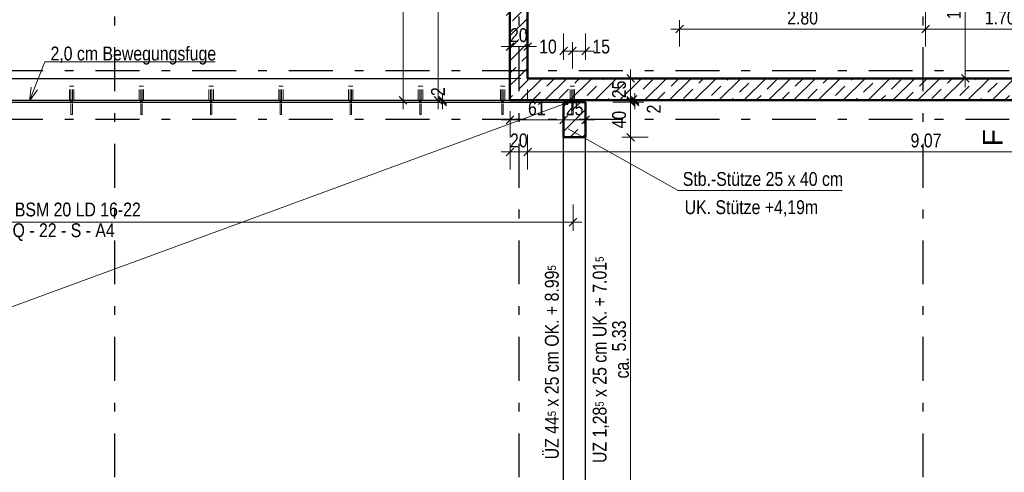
# Model space of a CAD drawing. Header units: millimetres. Extents: x 0 to 78.9, y -26.7 to 42.
# Tile 43 of 68: x 31.9 to 43.1, y 16 to 21.2. Entities that reach past the tile are written whole.
import ezdxf

# ---------------------------------------------------------------- set-up
doc = ezdxf.new("R2010")
doc.units = ezdxf.units.MM
doc.linetypes.add('DASHDOTX2', pattern=[2, 1, -0.5, 0, -0.5])
doc.linetypes.add('HIDDEN', pattern=[0.375, 0.25, -0.125])
for name, color, linetype, lineweight in [('Achsen', 7, 'Continuous', 20), ('Schraffuren', 7, 'Continuous', 20), ('Texte', 7, 'Continuous', 20)]:
    doc.layers.add(name, color=color, linetype=linetype, lineweight=lineweight)
doc.styles.add('Arial', font='arial.ttf')
doc.styles.add('Arial Narrow', font='ARIALN.TTF')
doc.dimstyles.new('Arch_Strakon_dimstyle', dxfattribs={"dimtxt": 11.25, "dimasz": 1, "dimexe": 1.25, "dimexo": 0.0625, "dimgap": 1, "dimtad": 0, "dimdec": 5, "dimzin": 12, "dimdsep": 46, "dimtxsty": 'Arial Narrow', "dimblk": 'Arrowhead_Tick', "dimsah": 1, "dimcen": 0, "dimse1": 1, "dimse2": 1, "dimclrd": 6, "dimclrt": 3, "dimazin": 0, "dimtfac": 1, "dimtdec": 4, "dimtmove": 0, "dimatfit": 3, "dimldrblk": 'NONE', "dimfxl": 1, "dimtvp": 1, "dimtolj": 1, "dimtzin": 0, "dimlwd": 13, "dimarcsym": 2})
pattern_1 = [(45, (0, 0), (-0.14142136, 0.14142136), [0.15, -0.1]), (45, (-0.07071, 0.07071), (-0.14142136, 0.14142136), [])]

# ---------------------------------------------------------------- blocks, each defined once
blk = doc.blocks.new('Arrowhead_Tick')
at = {"color": 0, "linetype": 'Continuous', "lineweight": -2}
for p, q in [((0, 20), (0, -10)), ((-1, 0), (0, 0)), ((10, 0), (0, 0))]:
    blk.add_line(p, q, dxfattribs=at)
at = {"color": 2, "linetype": 'Continuous', "lineweight": 35}
blk.add_line((4.4, 4.4), (-4.4, -4.4), dxfattribs=at)
blk = doc.blocks.new('*D36')
at = {"layer": 'Achsen', "color": 6, "linetype": 'Continuous', "lineweight": 13}
blk.add_line((39.458, 21.05), (42.238, 21.05), dxfattribs=at)
at = {"layer": 'Defpoints', "color": 0}
for p in [(39.448, 24.288), (42.248, 24.288), (42.248, 21.05)]:
    blk.add_point(p, dxfattribs=at)
at = {"layer": 'Achsen', "color": 6, "lineweight": 13, "xscale": 0.01, "yscale": 0.01, "zscale": 0.01}
for p, rotation in [((42.248, 21.05), 359.9999999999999), ((39.448, 21.05), 179.9999999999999)]:
    blk.add_blockref('Arrowhead_Tick', p, dxfattribs=dict(at, rotation=rotation))
at = {"layer": 'Achsen', "color": 2, "lineweight": -2, "insert": (40.848, 21.18), "char_height": 0.1575, "attachment_point": 5, "style": 'Arial Narrow'}
blk.add_mtext('\\A1;2.80', dxfattribs=at)
blk = doc.blocks.new('_None')
blk = doc.blocks.new('*D37')
at = {"layer": 'Achsen', "color": 6, "linetype": 'Continuous', "lineweight": 13}
blk.add_line((42.258, 21.05), (43.938, 21.05), dxfattribs=at)
at = {"layer": 'Defpoints', "color": 0}
for p in [(42.248, 24.288), (43.948, 21.05), (43.948, 20.488)]:
    blk.add_point(p, dxfattribs=at)
at = {"layer": 'Achsen', "color": 6, "lineweight": 13, "xscale": 0.01, "yscale": 0.01, "zscale": 0.01}
blk.add_blockref('Arrowhead_Tick', (43.948, 21.05), dxfattribs=at)
at = {"layer": 'Achsen', "color": 6, "lineweight": 13, "xscale": 0.01, "yscale": 0.01, "zscale": 0.01, "rotation": 180}
blk.add_blockref('Arrowhead_Tick', (42.248, 21.05), dxfattribs=at)
at = {"layer": 'Achsen', "color": 2, "lineweight": -2, "insert": (43.098, 21.18), "char_height": 0.1575, "attachment_point": 5, "style": 'Arial Narrow'}
blk.add_mtext('\\A1;1.70', dxfattribs=at)
blk = doc.blocks.new('*D42')
at = {"layer": 'Achsen', "color": 6, "linetype": 'Continuous', "lineweight": 13}
blk.add_line((42.7, 20.498), (42.7, 22.178), dxfattribs=at)
at = {"layer": 'Defpoints', "color": 0}
for p in [(39.448, 22.188), (42.7, 22.188), (43.948, 20.488)]:
    blk.add_point(p, dxfattribs=at)
at = {"layer": 'Achsen', "color": 6, "lineweight": 13, "xscale": 0.01, "yscale": 0.01, "zscale": 0.01}
for p, rotation in [((42.7, 22.188), 90), ((42.7, 20.488), 270)]:
    blk.add_blockref('Arrowhead_Tick', p, dxfattribs=dict(at, rotation=rotation))
at = {"layer": 'Achsen', "color": 2, "lineweight": -2, "insert": (42.57, 21.338), "char_height": 0.1575, "attachment_point": 5, "rotation": 90, "style": 'Arial Narrow'}
blk.add_mtext('\\A1;1.70', dxfattribs=at)
blk = doc.blocks.new('*D230')
at = {"layer": 'Achsen', "color": 6, "linetype": 'Continuous', "lineweight": 13}
blk.add_line((38.89, 19.828), (38.89, 20.208), dxfattribs=at)
at = {"layer": 'Defpoints', "color": 0}
for p in [(38.378, 20.218), (38.89, 20.218), (38.378, 19.818)]:
    blk.add_point(p, dxfattribs=at)
at = {"layer": 'Achsen', "color": 6, "lineweight": 13, "xscale": 0.01, "yscale": 0.01, "zscale": 0.01}
for p, rotation in [((38.89, 20.218), 90), ((38.89, 19.818), 270)]:
    blk.add_blockref('Arrowhead_Tick', p, dxfattribs=dict(at, rotation=rotation))
at = {"layer": 'Achsen', "color": 2, "lineweight": 35, "insert": (38.76, 20.018), "char_height": 0.1575, "attachment_point": 5, "rotation": 90, "style": 'Arial Narrow'}
blk.add_mtext('\\A1;40', dxfattribs=at)
blk = doc.blocks.new('*D231')
at = {"layer": 'Achsen', "color": 6, "linetype": 'Continuous', "lineweight": 13}
for p, q in [((38.94, 20.248), (38.94, 20.258)), ((38.94, 20.218), (38.94, 20.238)), ((38.94, 20.208), (38.94, 20.198))]:
    blk.add_line(p, q, dxfattribs=at)
at = {"layer": 'Defpoints', "color": 0}
for p in [(37.518, 20.238), (38.378, 20.218), (38.94, 20.238)]:
    blk.add_point(p, dxfattribs=at)
at = {"layer": 'Achsen', "color": 6, "lineweight": 13, "xscale": 0.01, "yscale": 0.01, "zscale": 0.01}
for p, rotation in [((38.94, 20.218), 90), ((38.94, 20.238), 270)]:
    blk.add_blockref('Arrowhead_Tick', p, dxfattribs=dict(at, rotation=rotation))
at = {"layer": 'Achsen', "color": 2, "lineweight": 35, "insert": (39.154, 20.139), "char_height": 0.1575, "attachment_point": 5, "rotation": 90, "style": 'Arial Narrow'}
blk.add_mtext('\\A1;2', dxfattribs=at)
blk = doc.blocks.new('*D232')
at = {"layer": 'Achsen', "color": 6, "linetype": 'Continuous', "lineweight": 13}
blk.add_line((38.89, 20.248), (38.89, 20.478), dxfattribs=at)
at = {"layer": 'Defpoints', "color": 0}
for p in [(37.718, 20.488), (38.89, 20.488), (37.518, 20.238)]:
    blk.add_point(p, dxfattribs=at)
at = {"layer": 'Achsen', "color": 6, "lineweight": 13, "xscale": 0.01, "yscale": 0.01, "zscale": 0.01}
for p, rotation in [((38.89, 20.488), 90), ((38.89, 20.238), 270)]:
    blk.add_blockref('Arrowhead_Tick', p, dxfattribs=dict(at, rotation=rotation))
at = {"layer": 'Achsen', "color": 2, "lineweight": 35, "insert": (38.76, 20.363), "char_height": 0.1575, "attachment_point": 5, "rotation": 90, "style": 'Arial Narrow'}
blk.add_mtext('\\A1;25', dxfattribs=at)
blk = doc.blocks.new('*D239')
at = {"layer": 'Achsen', "color": 6, "linetype": 'Continuous', "lineweight": 13}
blk.add_line((23.844, 18.85), (38.226, 18.85), dxfattribs=at)
at = {"layer": 'Defpoints', "color": 0}
for p in [(23.834, 20.078), (38.236, 20.078), (38.236, 18.85)]:
    blk.add_point(p, dxfattribs=at)
at = {"layer": 'Achsen', "color": 6, "lineweight": 13, "xscale": 0.01, "yscale": 0.01, "zscale": 0.01, "rotation": 180}
blk.add_blockref('Arrowhead_Tick', (23.834, 18.85), dxfattribs=at)
at = {"layer": 'Achsen', "color": 6, "lineweight": 13, "xscale": 0.01, "yscale": 0.01, "zscale": 0.01}
blk.add_blockref('Arrowhead_Tick', (38.236, 18.85), dxfattribs=at)
blk = doc.blocks.new('*D240')
at = {"layer": 'Achsen', "color": 6, "linetype": 'Continuous', "lineweight": 13}
for p, q in [((36.75, 20.248), (36.75, 20.258)), ((36.75, 20.218), (36.75, 20.238)), ((36.75, 20.208), (36.75, 20.198))]:
    blk.add_line(p, q, dxfattribs=at)
at = {"layer": 'Defpoints', "color": 0}
for p in [(36.75, 20.238), (37.518, 20.238), (38.128, 20.218)]:
    blk.add_point(p, dxfattribs=at)
at = {"layer": 'Achsen', "color": 6, "lineweight": 13, "xscale": 0.01, "yscale": 0.01, "zscale": 0.01}
for p, rotation in [((36.75, 20.218), 90), ((36.75, 20.238), 270)]:
    blk.add_blockref('Arrowhead_Tick', p, dxfattribs=dict(at, rotation=rotation))
at = {"layer": 'Achsen', "color": 2, "lineweight": 35, "insert": (36.698, 20.337), "char_height": 0.1575, "attachment_point": 5, "rotation": 90, "style": 'Arial Narrow'}
blk.add_mtext('\\A1;2', dxfattribs=at)
blk = doc.blocks.new('*D241')
at = {"layer": 'Achsen', "color": 6, "linetype": 'Continuous', "lineweight": 13}
blk.add_line((36.7, 20.248), (36.7, 24.276), dxfattribs=at)
at = {"layer": 'Defpoints', "color": 0}
for p in [(36.7, 24.286), (37.518, 24.286), (37.518, 20.238)]:
    blk.add_point(p, dxfattribs=at)
at = {"layer": 'Achsen', "color": 6, "lineweight": 13, "xscale": 0.01, "yscale": 0.01, "zscale": 0.01}
for p, rotation in [((36.7, 24.286), 90), ((36.7, 20.238), 270)]:
    blk.add_blockref('Arrowhead_Tick', p, dxfattribs=dict(at, rotation=rotation))
at = {"layer": 'Achsen', "color": 2, "lineweight": 35, "insert": (36.57, 22.262), "char_height": 0.1575, "attachment_point": 5, "rotation": 90, "style": 'Arial Narrow'}
blk.add_mtext('\\A1;4.05', dxfattribs=at)
blk = doc.blocks.new('*D271')
at = {"layer": 'Achsen', "color": 6, "linetype": 'Continuous', "lineweight": 13}
blk.add_line((37.528, 20.016), (38.118, 20.016), dxfattribs=at)
at = {"layer": 'Defpoints', "color": 0}
for p in [(37.518, 20.238), (38.128, 20.218), (38.128, 20.016)]:
    blk.add_point(p, dxfattribs=at)
at = {"layer": 'Achsen', "color": 6, "lineweight": 13, "xscale": 0.01, "yscale": 0.01, "zscale": 0.01}
blk.add_blockref('Arrowhead_Tick', (38.128, 20.016), dxfattribs=at)
at = {"layer": 'Achsen', "color": 6, "lineweight": 13, "xscale": 0.01, "yscale": 0.01, "zscale": 0.01, "rotation": 180}
blk.add_blockref('Arrowhead_Tick', (37.518, 20.016), dxfattribs=at)
at = {"layer": 'Achsen', "color": 2, "lineweight": 35, "insert": (37.823, 20.146), "char_height": 0.1575, "attachment_point": 5, "style": 'Arial Narrow'}
blk.add_mtext('\\A1;61', dxfattribs=at)
blk = doc.blocks.new('*D272')
at = {"layer": 'Achsen', "color": 6, "linetype": 'Continuous', "lineweight": 13}
blk.add_line((37.528, 19.65), (37.708, 19.65), dxfattribs=at)
at = {"layer": 'Defpoints', "color": 0}
for p in [(37.718, 20.488), (37.518, 20.238), (37.718, 19.65)]:
    blk.add_point(p, dxfattribs=at)
at = {"layer": 'Achsen', "color": 6, "lineweight": 13, "xscale": 0.01, "yscale": 0.01, "zscale": 0.01}
blk.add_blockref('Arrowhead_Tick', (37.718, 19.65), dxfattribs=at)
at = {"layer": 'Achsen', "color": 6, "lineweight": 13, "xscale": 0.01, "yscale": 0.01, "zscale": 0.01, "rotation": 180}
blk.add_blockref('Arrowhead_Tick', (37.518, 19.65), dxfattribs=at)
at = {"layer": 'Achsen', "color": 2, "lineweight": 35, "insert": (37.618, 19.78), "char_height": 0.1575, "attachment_point": 5, "style": 'Arial Narrow'}
blk.add_mtext('\\A1;20', dxfattribs=at)
blk = doc.blocks.new('*D273')
at = {"layer": 'Achsen', "color": 6, "linetype": 'Continuous', "lineweight": 13}
blk.add_line((37.728, 19.65), (46.778, 19.65), dxfattribs=at)
at = {"layer": 'Defpoints', "color": 0}
for p in [(37.718, 20.488), (46.788, 20.438), (46.788, 19.65)]:
    blk.add_point(p, dxfattribs=at)
at = {"layer": 'Achsen', "color": 6, "lineweight": 13, "xscale": 0.01, "yscale": 0.01, "zscale": 0.01}
blk.add_blockref('Arrowhead_Tick', (46.788, 19.65), dxfattribs=at)
at = {"layer": 'Achsen', "color": 6, "lineweight": 13, "xscale": 0.01, "yscale": 0.01, "zscale": 0.01, "rotation": 180}
blk.add_blockref('Arrowhead_Tick', (37.718, 19.65), dxfattribs=at)
at = {"layer": 'Achsen', "color": 2, "lineweight": 35, "insert": (42.253, 19.78), "char_height": 0.1575, "attachment_point": 5, "style": 'Arial Narrow'}
blk.add_mtext('\\A1;9.07', dxfattribs=at)
blk = doc.blocks.new('*D281')
at = {"layer": 'Achsen', "color": 6, "linetype": 'Continuous', "lineweight": 13}
blk.add_line((36.3, 20.248), (36.3, 26.178), dxfattribs=at)
at = {"layer": 'Defpoints', "color": 0}
for p in [(36.3, 26.188), (37.518, 26.188), (37.518, 20.238)]:
    blk.add_point(p, dxfattribs=at)
at = {"layer": 'Achsen', "color": 6, "lineweight": 13, "xscale": 0.01, "yscale": 0.01, "zscale": 0.01}
for p, rotation in [((36.3, 26.188), 90), ((36.3, 20.238), 270)]:
    blk.add_blockref('Arrowhead_Tick', p, dxfattribs=dict(at, rotation=rotation))
at = {"layer": 'Achsen', "color": 2, "lineweight": 35, "insert": (36.17, 23.213), "char_height": 0.1575, "attachment_point": 5, "rotation": 90, "style": 'Arial Narrow'}
blk.add_mtext('\\A1;5.95', dxfattribs=at)
blk = doc.blocks.new('*D340')
at = {"layer": 'Achsen', "color": 6, "linetype": 'Continuous', "lineweight": 13}
blk.add_line((38.89, 14.898), (38.89, 20.208), dxfattribs=at)
at = {"layer": 'Defpoints', "color": 0}
for p in [(38.378, 20.218), (38.89, 20.218), (38.378, 14.888)]:
    blk.add_point(p, dxfattribs=at)
at = {"layer": 'Achsen', "color": 6, "lineweight": 13, "xscale": 0.01, "yscale": 0.01, "zscale": 0.01}
for p, rotation in [((38.89, 20.218), 90), ((38.89, 14.888), 270)]:
    blk.add_blockref('Arrowhead_Tick', p, dxfattribs=dict(at, rotation=rotation))
at = {"layer": 'Achsen', "color": 2, "lineweight": 35, "insert": (38.76, 17.553), "char_height": 0.1575, "attachment_point": 5, "rotation": 90, "style": 'Arial Narrow'}
blk.add_mtext('\\A1;5.33', dxfattribs=at)
blk = doc.blocks.new('*D369')
at = {"color": 6, "linetype": 'Continuous', "lineweight": 13}
blk.add_line((23.953, 21.25), (37.508, 21.25), dxfattribs=at)
at = {"layer": 'Defpoints', "color": 0}
for p in [(37.518, 21.25), (23.943, 20.698), (37.518, 20.238)]:
    blk.add_point(p, dxfattribs=at)
at = {"color": 6, "lineweight": 13, "xscale": 0.01, "yscale": 0.01, "zscale": 0.01}
blk.add_blockref('Arrowhead_Tick', (37.518, 21.25), dxfattribs=at)
at = {"color": 6, "lineweight": 13, "xscale": 0.01, "yscale": 0.01, "zscale": 0.01, "rotation": 180}
blk.add_blockref('Arrowhead_Tick', (23.943, 21.25), dxfattribs=at)
at = {"color": 2, "lineweight": 35, "insert": (30.73, 21.38), "char_height": 0.1575, "attachment_point": 5, "style": 'Arial Narrow'}
blk.add_mtext('\\A1;13.57{\\A1;\\H.6x;\\S5;}', dxfattribs=at)
blk = doc.blocks.new('*D397')
at = {"layer": 'Achsen', "color": 6, "linetype": 'Continuous', "lineweight": 13}
blk.add_line((37.528, 20.85), (37.708, 20.85), dxfattribs=at)
at = {"layer": 'Defpoints', "color": 0}
for p in [(37.718, 20.85), (37.718, 20.488), (37.518, 20.238)]:
    blk.add_point(p, dxfattribs=at)
at = {"layer": 'Achsen', "color": 6, "lineweight": 13, "xscale": 0.01, "yscale": 0.01, "zscale": 0.01}
blk.add_blockref('Arrowhead_Tick', (37.718, 20.85), dxfattribs=at)
at = {"layer": 'Achsen', "color": 6, "lineweight": 13, "xscale": 0.01, "yscale": 0.01, "zscale": 0.01, "rotation": 180}
blk.add_blockref('Arrowhead_Tick', (37.518, 20.85), dxfattribs=at)
at = {"layer": 'Achsen', "color": 2, "lineweight": 35, "insert": (37.618, 20.98), "char_height": 0.1575, "attachment_point": 5, "style": 'Arial Narrow'}
blk.add_mtext('\\A1;20', dxfattribs=at)
blk = doc.blocks.new('*D399')
at = {"layer": 'Achsen', "color": 6, "linetype": 'Continuous', "lineweight": 13}
blk.add_line((38.138, 20.016), (38.368, 20.016), dxfattribs=at)
at = {"layer": 'Defpoints', "color": 0}
for p in [(38.378, 20.016), (38.128, 19.811), (38.378, 19.818)]:
    blk.add_point(p, dxfattribs=at)
at = {"layer": 'Achsen', "color": 6, "lineweight": 13, "xscale": 0.01, "yscale": 0.01, "zscale": 0.01}
blk.add_blockref('Arrowhead_Tick', (38.378, 20.016), dxfattribs=at)
at = {"layer": 'Achsen', "color": 6, "lineweight": 13, "xscale": 0.01, "yscale": 0.01, "zscale": 0.01, "rotation": 180}
blk.add_blockref('Arrowhead_Tick', (38.128, 20.016), dxfattribs=at)
at = {"layer": 'Achsen', "color": 2, "lineweight": 35, "insert": (38.253, 20.146), "char_height": 0.1575, "attachment_point": 5, "style": 'Arial Narrow'}
blk.add_mtext('\\A1;25', dxfattribs=at)
blk = doc.blocks.new('*D404')
at = {"layer": 'Achsen', "color": 6, "linetype": 'Continuous', "lineweight": 13}
for p, q in [((38.118, 20.8), (38.108, 20.8)), ((38.128, 20.8), (38.228, 20.8)), ((38.238, 20.8), (38.248, 20.8))]:
    blk.add_line(p, q, dxfattribs=at)
at = {"layer": 'Defpoints', "color": 0}
for p in [(38.228, 20.8), (38.228, 20.398), (38.128, 20.218)]:
    blk.add_point(p, dxfattribs=at)
at = {"layer": 'Achsen', "color": 6, "lineweight": 13, "xscale": 0.01, "yscale": 0.01, "zscale": 0.01}
blk.add_blockref('Arrowhead_Tick', (38.128, 20.8), dxfattribs=at)
at = {"layer": 'Achsen', "color": 6, "lineweight": 13, "xscale": 0.01, "yscale": 0.01, "zscale": 0.01, "rotation": 180}
blk.add_blockref('Arrowhead_Tick', (38.228, 20.8), dxfattribs=at)
at = {"layer": 'Achsen', "color": 2, "lineweight": 35, "insert": (37.95, 20.85), "char_height": 0.1575, "attachment_point": 5, "style": 'Arial Narrow'}
blk.add_mtext('\\A1;10', dxfattribs=at)
blk = doc.blocks.new('*D405')
at = {"layer": 'Achsen', "color": 6, "linetype": 'Continuous', "lineweight": 13}
blk.add_line((38.238, 20.8), (38.368, 20.8), dxfattribs=at)
at = {"layer": 'Defpoints', "color": 0}
for p in [(38.378, 20.8), (38.228, 20.398), (38.378, 20.218)]:
    blk.add_point(p, dxfattribs=at)
at = {"layer": 'Achsen', "color": 6, "lineweight": 13, "xscale": 0.01, "yscale": 0.01, "zscale": 0.01}
blk.add_blockref('Arrowhead_Tick', (38.378, 20.8), dxfattribs=at)
at = {"layer": 'Achsen', "color": 6, "lineweight": 13, "xscale": 0.01, "yscale": 0.01, "zscale": 0.01, "rotation": 180}
blk.add_blockref('Arrowhead_Tick', (38.228, 20.8), dxfattribs=at)
at = {"layer": 'Achsen', "color": 2, "lineweight": 35, "insert": (38.556, 20.85), "char_height": 0.1575, "attachment_point": 5, "style": 'Arial Narrow'}
blk.add_mtext('\\A1;15', dxfattribs=at)

msp = doc.modelspace()

# ---------------------------------------------------------------- hatches: boundary and pattern name
at = {"layer": 'Schraffuren', "lineweight": 35}
h = msp.add_hatch(dxfattribs=at)
h.set_pattern_fill('bB', color=2, scale=0.01, angle=45, style=0, pattern_type=2)
h.set_pattern_definition(pattern_1)
h.paths.add_polyline_path([(37.7176938, 24.2859834), (37.7176938, 20.4883995), (37.5176938, 20.4883995), (37.5176938, 24.2859834)])
h = msp.add_hatch(dxfattribs=at)
h.set_pattern_fill('bB', color=2, scale=0.01, angle=45, style=0, pattern_type=2)
h.set_pattern_definition(pattern_1)
h.paths.add_polyline_path([(44.198894, 20.4883995), (44.198894, 20.2383995), (37.5176938, 20.2383995), (37.5176938, 20.4883995)])
h = msp.add_hatch(dxfattribs=at)
h.set_pattern_fill('bB', color=2, scale=0.01, angle=45, style=0, pattern_type=2)
h.set_pattern_definition(pattern_1)
h.paths.add_polyline_path([(38.3776938, 20.2183897), (38.3776938, 19.8183897), (38.1276938, 19.8183897), (38.1276938, 20.2183897)])

# ---------------------------------------------------------------- linework, layer by layer
at = {"color": 6, "linetype": 'HIDDEN', "lineweight": 13, "ltscale": 0.5}
for p, q in [((32.5030783, 20.3984028), (32.5049813, 20.3984028)), ((32.5030783, 20.2383995), (32.5030783, 20.3984028)), ((32.5049813, 20.3984028), (32.5104006, 20.3984028)), ((32.5104006, 20.3984028), (32.5185112, 20.3984028)), ((32.5185112, 20.3984028), (32.5280783, 20.3984028)), ((32.5200783, 20.2383995), (32.5200783, 20.3984028)), ((32.5280783, 20.3984028), (32.5376454, 20.3984028)), ((32.5360783, 20.2383995), (32.5360783, 20.3984028)), ((32.5376454, 20.3984028), (32.545756, 20.3984028)), ((32.545756, 20.3984028), (32.5511753, 20.3984028)), ((32.5511753, 20.3984028), (32.5530783, 20.3984028)), ((32.5530783, 20.2383995), (32.5530783, 20.3984028)), ((33.297245, 20.3984028), (33.299148, 20.3984028)), ((33.297245, 20.2383995), (33.297245, 20.3984028)), ((33.299148, 20.3984028), (33.3045673, 20.3984028)), ((33.3045673, 20.3984028), (33.3126779, 20.3984028)), ((33.3126779, 20.3984028), (33.322245, 20.3984028)), ((33.314245, 20.2383995), (33.314245, 20.3984028)), ((33.322245, 20.3984028), (33.3318121, 20.3984028)), ((33.330245, 20.2383995), (33.330245, 20.3984028)), ((33.3318121, 20.3984028), (33.3399226, 20.3984028)), ((33.3399226, 20.3984028), (33.345342, 20.3984028)), ((33.345342, 20.3984028), (33.347245, 20.3984028)), ((33.347245, 20.2383995), (33.347245, 20.3984028)), ((34.0914116, 20.3984028), (34.0933146, 20.3984028)), ((34.0914116, 20.2383995), (34.0914116, 20.3984028)), ((34.0933146, 20.3984028), (34.098734, 20.3984028)), ((34.098734, 20.3984028), (34.1068445, 20.3984028)), ((34.1068445, 20.3984028), (34.1164116, 20.3984028)), ((34.1084116, 20.2383995), (34.1084116, 20.3984028)), ((34.1164116, 20.3984028), (34.1259787, 20.3984028)), ((34.1244116, 20.2383995), (34.1244116, 20.3984028)), ((34.1259787, 20.3984028), (34.1340893, 20.3984028)), ((34.1340893, 20.3984028), (34.1395086, 20.3984028)), ((34.1395086, 20.3984028), (34.1414116, 20.3984028)), ((34.1414116, 20.2383995), (34.1414116, 20.3984028)), ((34.8855783, 20.3984028), (34.8874813, 20.3984028)), ((34.8855783, 20.2383995), (34.8855783, 20.3984028)), ((34.8874813, 20.3984028), (34.8929006, 20.3984028)), ((34.8929006, 20.3984028), (34.9010112, 20.3984028)), ((34.9010112, 20.3984028), (34.9105783, 20.3984028)), ((34.9025783, 20.2383995), (34.9025783, 20.3984028)), ((34.9105783, 20.3984028), (34.9201454, 20.3984028)), ((34.9185783, 20.2383995), (34.9185783, 20.3984028)), ((34.9201454, 20.3984028), (34.928256, 20.3984028)), ((34.928256, 20.3984028), (34.9336753, 20.3984028)), ((34.9336753, 20.3984028), (34.9355783, 20.3984028)), ((34.9355783, 20.2383995), (34.9355783, 20.3984028)), ((35.679745, 20.3984028), (35.681648, 20.3984028)), ((35.679745, 20.2383995), (35.679745, 20.3984028)), ((35.681648, 20.3984028), (35.6870673, 20.3984028)), ((35.6870673, 20.3984028), (35.6951779, 20.3984028)), ((35.6951779, 20.3984028), (35.704745, 20.3984028)), ((35.696745, 20.2383995), (35.696745, 20.3984028)), ((35.704745, 20.3984028), (35.7143121, 20.3984028)), ((35.712745, 20.2383995), (35.712745, 20.3984028)), ((35.7143121, 20.3984028), (35.7224226, 20.3984028)), ((35.7224226, 20.3984028), (35.727842, 20.3984028)), ((35.727842, 20.3984028), (35.729745, 20.3984028)), ((35.729745, 20.2383995), (35.729745, 20.3984028)), ((36.4739116, 20.3984028), (36.4758146, 20.3984028)), ((36.4739116, 20.2383995), (36.4739116, 20.3984028)), ((36.4758146, 20.3984028), (36.481234, 20.3984028)), ((36.481234, 20.3984028), (36.4893445, 20.3984028)), ((36.4893445, 20.3984028), (36.4989116, 20.3984028)), ((36.4909116, 20.2383995), (36.4909116, 20.3984028)), ((36.4989116, 20.3984028), (36.5084787, 20.3984028)), ((36.5069116, 20.2383995), (36.5069116, 20.3984028)), ((36.5084787, 20.3984028), (36.5165893, 20.3984028)), ((36.5165893, 20.3984028), (36.5220086, 20.3984028)), ((36.5220086, 20.3984028), (36.5239116, 20.3984028)), ((36.5239116, 20.2383995), (36.5239116, 20.3984028)), ((37.4085271, 20.3984028), (37.4104301, 20.3984028)), ((37.4085271, 20.2383995), (37.4085271, 20.3984028)), ((37.4104301, 20.3984028), (37.4158495, 20.3984028)), ((37.4158495, 20.3984028), (37.42396, 20.3984028)), ((37.42396, 20.3984028), (37.4335271, 20.3984028)), ((37.4255271, 20.2383995), (37.4255271, 20.3984028)), ((37.4335271, 20.3984028), (37.4430942, 20.3984028)), ((37.4415271, 20.2383995), (37.4415271, 20.3984028)), ((37.4430942, 20.3984028), (37.4512048, 20.3984028)), ((37.4512048, 20.3984028), (37.4566241, 20.3984028)), ((37.4566241, 20.3984028), (37.4585271, 20.3984028)), ((37.4585271, 20.2383995), (37.4585271, 20.3984028)), ((37.5176185, 20.4883995), (37.7176938, 20.4883995)), ((37.7176185, 20.2383995), (37.7176185, 20.4883995)), ((38.2026938, 20.3984028), (38.2045968, 20.3984028)), ((38.2026938, 20.2383995), (38.2026938, 20.3984028)), ((38.2045968, 20.3984028), (38.2100161, 20.3984028)), ((38.2100161, 20.3984028), (38.2181267, 20.3984028)), ((38.2181267, 20.3984028), (38.2276938, 20.3984028)), ((38.2196938, 20.2383995), (38.2196938, 20.3984028)), ((38.2276938, 20.3984028), (38.2372609, 20.3984028)), ((38.2356938, 20.2383995), (38.2356938, 20.3984028)), ((38.2372609, 20.3984028), (38.2453715, 20.3984028)), ((38.2453715, 20.3984028), (38.2507908, 20.3984028)), ((38.2507908, 20.3984028), (38.2526938, 20.3984028)), ((38.2526938, 20.2383995), (38.2526938, 20.3984028)), ((32.5200783, 20.0784028), (32.5200783, 20.2183995)), ((32.5360783, 20.0784028), (32.5360783, 20.2183995)), ((33.314245, 20.0784028), (33.314245, 20.2183995)), ((33.330245, 20.0784028), (33.330245, 20.2183995)), ((34.1084116, 20.0784028), (34.1084116, 20.2183995)), ((34.1244116, 20.0784028), (34.1244116, 20.2183995)), ((34.9025783, 20.0784028), (34.9025783, 20.2183995)), ((34.9185783, 20.0784028), (34.9185783, 20.2183995)), ((35.696745, 20.0784028), (35.696745, 20.2183995)), ((35.712745, 20.0784028), (35.712745, 20.2183995)), ((36.4909116, 20.0784028), (36.4909116, 20.2183995)), ((36.5069116, 20.0784028), (36.5069116, 20.2183995)), ((37.4255271, 20.0784028), (37.4255271, 20.2183995)), ((37.4415271, 20.0784028), (37.4415271, 20.2183995)), ((38.2196938, 20.0784028), (38.2196938, 20.2183995)), ((38.2356938, 20.0784028), (38.2356938, 20.2183995)), ((32.5200783, 20.0784028), (32.5206873, 20.0784028)), ((32.5206873, 20.0784028), (32.5224214, 20.0784028)), ((32.5224214, 20.0784028), (32.5250168, 20.0784028)), ((32.5250168, 20.0784028), (32.5280783, 20.0784028)), ((32.5280783, 20.0784028), (32.5311398, 20.0784028)), ((32.5311398, 20.0784028), (32.5337352, 20.0784028)), ((32.5337352, 20.0784028), (32.5354693, 20.0784028)), ((32.5354693, 20.0784028), (32.5360783, 20.0784028)), ((33.314245, 20.0784028), (33.3148539, 20.0784028)), ((33.3148539, 20.0784028), (33.3165881, 20.0784028)), ((33.3165881, 20.0784028), (33.3191835, 20.0784028)), ((33.3191835, 20.0784028), (33.322245, 20.0784028)), ((33.322245, 20.0784028), (33.3253064, 20.0784028)), ((33.3253064, 20.0784028), (33.3279018, 20.0784028)), ((33.3279018, 20.0784028), (33.329636, 20.0784028)), ((33.329636, 20.0784028), (33.330245, 20.0784028)), ((34.1084116, 20.0784028), (34.1090206, 20.0784028)), ((34.1090206, 20.0784028), (34.1107548, 20.0784028)), ((34.1107548, 20.0784028), (34.1133502, 20.0784028)), ((34.1133502, 20.0784028), (34.1164116, 20.0784028)), ((34.1164116, 20.0784028), (34.1194731, 20.0784028)), ((34.1194731, 20.0784028), (34.1220685, 20.0784028)), ((34.1220685, 20.0784028), (34.1238027, 20.0784028)), ((34.1238027, 20.0784028), (34.1244116, 20.0784028)), ((34.9025783, 20.0784028), (34.9031873, 20.0784028)), ((34.9031873, 20.0784028), (34.9049214, 20.0784028)), ((34.9049214, 20.0784028), (34.9075168, 20.0784028)), ((34.9075168, 20.0784028), (34.9105783, 20.0784028)), ((34.9105783, 20.0784028), (34.9136398, 20.0784028)), ((34.9136398, 20.0784028), (34.9162352, 20.0784028)), ((34.9162352, 20.0784028), (34.9179693, 20.0784028)), ((34.9179693, 20.0784028), (34.9185783, 20.0784028)), ((35.696745, 20.0784028), (35.6973539, 20.0784028)), ((35.6973539, 20.0784028), (35.6990881, 20.0784028)), ((35.6990881, 20.0784028), (35.7016835, 20.0784028)), ((35.7016835, 20.0784028), (35.704745, 20.0784028)), ((35.704745, 20.0784028), (35.7078064, 20.0784028)), ((35.7078064, 20.0784028), (35.7104018, 20.0784028)), ((35.7104018, 20.0784028), (35.712136, 20.0784028)), ((35.712136, 20.0784028), (35.712745, 20.0784028)), ((36.4909116, 20.0784028), (36.4915206, 20.0784028)), ((36.4915206, 20.0784028), (36.4932548, 20.0784028)), ((36.4932548, 20.0784028), (36.4958502, 20.0784028)), ((36.4958502, 20.0784028), (36.4989116, 20.0784028)), ((36.4989116, 20.0784028), (36.5019731, 20.0784028)), ((36.5019731, 20.0784028), (36.5045685, 20.0784028)), ((36.5045685, 20.0784028), (36.5063027, 20.0784028)), ((36.5063027, 20.0784028), (36.5069116, 20.0784028)), ((37.4255271, 20.0784028), (37.4261361, 20.0784028)), ((37.4261361, 20.0784028), (37.4278703, 20.0784028)), ((37.4278703, 20.0784028), (37.4304657, 20.0784028)), ((37.4304657, 20.0784028), (37.4335271, 20.0784028)), ((37.4335271, 20.0784028), (37.4365886, 20.0784028)), ((37.4365886, 20.0784028), (37.439184, 20.0784028)), ((37.439184, 20.0784028), (37.4409182, 20.0784028)), ((37.4409182, 20.0784028), (37.4415271, 20.0784028)), ((38.2196938, 20.0784028), (38.2203028, 20.0784028)), ((38.2203028, 20.0784028), (38.2220369, 20.0784028)), ((38.2220369, 20.0784028), (38.2246323, 20.0784028)), ((38.2246323, 20.0784028), (38.2276938, 20.0784028)), ((38.2276938, 20.0784028), (38.2307553, 20.0784028)), ((38.2307553, 20.0784028), (38.2333507, 20.0784028)), ((38.2333507, 20.0784028), (38.2350848, 20.0784028)), ((38.2350848, 20.0784028), (38.2356938, 20.0784028))]:
    msp.add_line(p, q, dxfattribs=at)
at = {"color": 5, "linetype": 'Continuous', "lineweight": 18}
msp.add_line((23.692245, 14.887572), (38.187245, 20.2183897), dxfattribs=at)
at = {"layer": 'Achsen', "color": 3, "linetype": 'DASHDOTX2', "lineweight": 25, "ltscale": 0.5}
for p, q in [((33.0176415, 39.542572), (33.0176415, 12.5145336)), ((37.6176415, 39.542572), (37.6176415, 12.9224793)), ((42.2176415, 39.542572), (42.2176415, 13.9908137)), ((3.1006415, 20.5783995), (48.7755368, 20.5783995)), ((3.1006415, 20.0233995), (48.7755368, 20.0233995))]:
    msp.add_line(p, q, dxfattribs=at)
at = {"layer": 'Achsen', "color": 5, "linetype": 'Continuous', "lineweight": 18}
for p, q in [((32.2235825, 20.6783463), (32.047961, 20.2325135)), ((34.1621732, 20.6783463), (32.2235825, 20.6783463)), ((32.047961, 20.2325135), (32.0655415, 20.3868066)), ((32.1403327, 20.357345), (32.047961, 20.2325135)), ((39.4330729, 19.2098021), (38.1786153, 19.9122079)), ((41.299953, 19.2098021), (39.4330729, 19.2098021))]:
    msp.add_line(p, q, dxfattribs=at)
at = {"layer": 'Achsen', "color": 3, "linetype": 'Continuous', "lineweight": 25}
for p, q in [((23.9426185, 20.4883995), (37.5176185, 20.4883995)), ((23.942245, 20.2183995), (38.1276938, 20.2183995)), ((23.9426185, 20.2383993), (37.5176185, 20.2383995)), ((32.5200783, 20.2183995), (32.5200783, 20.2383995)), ((32.5360783, 20.2183995), (32.5360783, 20.2383995)), ((33.314245, 20.2183995), (33.314245, 20.2383995)), ((33.330245, 20.2183995), (33.330245, 20.2383995)), ((34.1084116, 20.2183995), (34.1084116, 20.2383995)), ((34.1244116, 20.2183995), (34.1244116, 20.2383995)), ((34.9025783, 20.2183995), (34.9025783, 20.2383995)), ((34.9185783, 20.2183995), (34.9185783, 20.2383995)), ((35.696745, 20.2183995), (35.696745, 20.2383995)), ((35.712745, 20.2183995), (35.712745, 20.2383995)), ((36.4909116, 20.2183995), (36.4909116, 20.2383995)), ((36.5069116, 20.2183995), (36.5069116, 20.2383995)), ((37.4255271, 20.2183995), (37.4255271, 20.2383995)), ((37.4415271, 20.2183995), (37.4415271, 20.2383995)), ((38.2196938, 20.2183995), (38.2196938, 20.2383995)), ((38.2356938, 20.2183995), (38.2356938, 20.2383995)), ((38.1276938, 19.8108559), (38.1276938, 19.8183897)), ((38.1276938, 14.887572), (38.1276938, 19.8108559)), ((38.3776938, 19.8108559), (38.3776938, 19.8183897)), ((38.3776938, 14.887572), (38.3776938, 19.8108559))]:
    msp.add_line(p, q, dxfattribs=at)
at = {"layer": 'Achsen', "color": 9, "linetype": 'Continuous', "lineweight": 0}
for centre in [(37.5176938, 20.4883995), (37.5176938, 20.2383995)]:
    msp.add_circle(centre, 0.00111, dxfattribs=at)
at = {"layer": 'Texte', "color": 4, "linetype": 'Continuous', "lineweight": 50}
for p, q in [((37.5176185, 20.4883995), (37.5176185, 24.2859834)), ((37.7176185, 20.4883995), (37.7176185, 24.2859834)), ((37.5176185, 20.2383995), (37.5176185, 20.4883995)), ((37.7176938, 20.4883995), (43.9476373, 20.4883995)), ((37.5176185, 20.2383995), (44.198894, 20.2383995)), ((38.1276938, 20.2183995), (38.3776938, 20.2183995)), ((38.1276938, 19.8183897), (38.1276938, 20.2183897)), ((38.3776938, 19.8183897), (38.3776938, 20.2183897)), ((38.1276938, 19.8183897), (38.3776938, 19.8183897))]:
    msp.add_line(p, q, dxfattribs=at)

# ---------------------------------------------------------------- texts
at = {"color": 4, "lineweight": 50, "style": 'Arial'}
msp.add_text('F', height=0.225, rotation=90, dxfattribs=at).set_placement((43.1259254, 19.715163))
at = {"color": 2, "lineweight": 35, "style": 'Arial Narrow'}
msp.add_text('ca.', height=0.1575, rotation=90, dxfattribs=at).set_placement((38.8702332, 17.0684296))
at = {"color": 2, "lineweight": 35, "char_height": 0.1575, "attachment_point": 7, "rotation": 90, "line_spacing_factor": 0.9, "style": 'Arial Narrow'}
for s, insert in [('UZ 1,28{\\A1;\\H.6x;\\S5;} x 25 cm UK. + 7.01{\\A1;\\H.6x;\\S5;}', (38.645837, 16.1051148)), ('ÜZ 44{\\A1;\\H.6x;\\S5;} x 25 cm OK. + 8.99{\\A1;\\H.6x;\\S5;}', (38.0747929, 16.1469925))]:
    msp.add_mtext(s, dxfattribs=dict(at, insert=insert))
at = {"layer": 'Achsen', "color": 2, "lineweight": 35, "style": 'Arial Narrow'}
for s, p in [('2,0 cm Bewegungsfuge', (32.287471, 20.6927918)), ('Stb.-Stütze 25 x 40 cm', (39.4842201, 19.2635797)), ('UK. Stütze +4,19m', (39.5056703, 18.9417245))]:
    msp.add_text(s, height=0.1575, dxfattribs=at).set_placement(p)
at = {"layer": 'Achsen', "color": 2, "lineweight": 35, "insert": (26.3304942, 18.6316701), "char_height": 0.1575, "attachment_point": 7, "line_spacing_factor": 0.9, "style": 'Arial Narrow'}
msp.add_mtext('Querkraftdorn Schöck o. glw. e = 80 cm, mit Brandschutzmanschette BSM 20 LD 16-22{\\P}5 x Typ LD - Q - 22 - S - A4 + 9 x Typ LD - 22 - P - Zn + 5 x Typ LD - Q - 22 - S - A4', dxfattribs=at)

# ---------------------------------------------------------------- dimensions: what is measured, and where the dimension line sits
at = {"lineweight": 35}
dim = msp.add_linear_dim(base=(37.5176185, 21.25), p1=(23.9426724, 20.6983993), p2=(37.5176185, 20.2383995), text='13.57{\\A1;\\H.6x;\\S5;}', dimstyle='Arch_Strakon_dimstyle', override={"dimscale": 0.01, "dimtxt": 15.75, "dimasz": 1, "dimgap": 5, "dimtad": 1, "dimjust": 0, "dimtih": 0, "dimtoh": 0, "dimdec": 5, "dimdsep": 46, "dimtxsty": 'Arial Narrow', "dimclrd": 6, "dimclrt": 2, "dimtix": 1, "dimtofl": 255, "dimtmove": 0, "dimatfit": 2, "dimfxl": 0, "dimfxlon": 0, "dimtvp": 31.746032, "dimlwd": 13}, dxfattribs=at)
dim.commit()
dim.dimension.update_dxf_attribs({"geometry": '*D369', "text_midpoint": (30.7301455, 21.25), "dimtype": 160})
at = {"layer": 'Achsen', "lineweight": 35}
for base, p1, p2, text, override, picture, middle in [((36.3, 26.1884233), (37.5176185, 20.2383995), (37.5176185, 26.1884233), '5.95', {"dimscale": 0.01, "dimtxt": 15.75, "dimasz": 1, "dimgap": 5, "dimtad": 1, "dimjust": 0, "dimtih": 0, "dimtoh": 0, "dimdec": 5, "dimdsep": 46, "dimtxsty": 'Arial Narrow', "dimclrd": 6, "dimclrt": 2, "dimtix": 1, "dimtofl": 255, "dimtmove": 0, "dimatfit": 2, "dimfxl": 0, "dimfxlon": 0, "dimtvp": 31.746032, "dimlwd": 13}, '*D281', (36.3, 23.2134114)), ((36.7, 24.2859834), (37.5176185, 20.2383995), (37.5176185, 24.2859834), '4.05', {"dimscale": 0.01, "dimtxt": 15.75, "dimasz": 1, "dimgap": 5, "dimtad": 1, "dimjust": 0, "dimtih": 0, "dimtoh": 0, "dimdec": 5, "dimdsep": 46, "dimtxsty": 'Arial Narrow', "dimclrd": 6, "dimclrt": 2, "dimtix": 1, "dimtofl": 255, "dimtmove": 0, "dimatfit": 2, "dimfxl": 0, "dimfxlon": 0, "dimtvp": 31.746032, "dimlwd": 13}, '*D241', (36.7, 22.2621914)), ((38.89, 20.4883995), (37.5176185, 20.2383995), (37.7176185, 20.4883995), '25', {"dimscale": 0.01, "dimtxt": 15.75, "dimasz": 1, "dimgap": 5, "dimtad": 1, "dimjust": 0, "dimtih": 0, "dimtoh": 0, "dimdec": 5, "dimdsep": 46, "dimtxsty": 'Arial Narrow', "dimclrd": 6, "dimclrt": 2, "dimtix": 1, "dimtofl": 255, "dimtmove": 0, "dimatfit": 2, "dimfxl": 0, "dimfxlon": 0, "dimtvp": 31.746032, "dimlwd": 13}, '*D232', (38.89, 20.3633995)), ((36.75, 20.2383995), (38.1276938, 20.2183995), (37.5176185, 20.2383995), '2', {"dimscale": 0.01, "dimtxt": 15.75, "dimasz": 1, "dimgap": 5, "dimtad": 0, "dimjust": 0, "dimtih": 0, "dimtoh": 0, "dimdec": 5, "dimdsep": 46, "dimtxsty": 'Arial Narrow', "dimclrd": 6, "dimclrt": 2, "dimtix": 0, "dimtofl": 255, "dimtmove": 2, "dimatfit": 2, "dimfxl": 0, "dimfxlon": 0, "dimtvp": 31.746032, "dimlwd": 13}, '*D240', (36.697735, 20.336842)), ((38.94, 20.2383995), (38.3776938, 20.2183897), (37.5176185, 20.2383995), '2', {"dimscale": 0.01, "dimtxt": 15.75, "dimasz": 1, "dimgap": 5, "dimtad": 0, "dimjust": 0, "dimtih": 0, "dimtoh": 0, "dimdec": 5, "dimdsep": 46, "dimtxsty": 'Arial Narrow', "dimclrd": 6, "dimclrt": 2, "dimtix": 0, "dimtofl": 255, "dimtmove": 2, "dimatfit": 2, "dimfxl": 0, "dimfxlon": 0, "dimtvp": 31.746032, "dimlwd": 13}, '*D231', (39.1537157, 20.1386273)), ((38.89, 20.2183897), (38.3776938, 19.8183897), (38.3776938, 20.2183897), '40', {"dimscale": 0.01, "dimtxt": 15.75, "dimasz": 1, "dimgap": 5, "dimtad": 1, "dimjust": 0, "dimtih": 0, "dimtoh": 0, "dimdec": 5, "dimdsep": 46, "dimtxsty": 'Arial Narrow', "dimclrd": 6, "dimclrt": 2, "dimtix": 1, "dimtofl": 255, "dimtmove": 0, "dimatfit": 2, "dimfxl": 0, "dimfxlon": 0, "dimtvp": 31.746032, "dimlwd": 13}, '*D230', (38.89, 20.0183897)), ((38.89, 20.2183897), (38.3776938, 14.887572), (38.3776938, 20.2183897), '5.33', {"dimscale": 0.01, "dimtxt": 15.75, "dimasz": 1, "dimgap": 5, "dimtad": 1, "dimjust": 0, "dimtih": 0, "dimtoh": 0, "dimdec": 5, "dimdsep": 46, "dimtxsty": 'Arial Narrow', "dimclrd": 6, "dimclrt": 2, "dimtix": 1, "dimtofl": 255, "dimtmove": 0, "dimatfit": 2, "dimfxl": 0, "dimfxlon": 0, "dimtvp": 31.746032, "dimlwd": 13}, '*D340', (38.89, 17.5529809))]:
    dim = msp.add_linear_dim(base=base, p1=p1, p2=p2, angle=90, text=text, dimstyle='Arch_Strakon_dimstyle', override=override, dxfattribs=at)
    dim.commit()
    dim.dimension.update_dxf_attribs({"geometry": picture, "text_midpoint": middle, "dimtype": 160})
at = {"layer": 'Achsen', "lineweight": -2}
for base, p1, p2, text, picture, middle in [((42.2476373, 21.05), (39.4476373, 24.2884233), (42.2476373, 24.2884019), '2.80', '*D36', (40.8476373, 21.05)), ((43.9476373, 21.05), (42.2476373, 24.2884019), (43.9476373, 20.4883995), '1.70', '*D37', (43.0976373, 21.05))]:
    dim = msp.add_linear_dim(base=base, p1=p1, p2=p2, text=text, dimstyle='Arch_Strakon_dimstyle', override={"dimscale": 0.01, "dimtxt": 15.75, "dimasz": 1, "dimgap": 5, "dimtad": 1, "dimjust": 0, "dimtih": 0, "dimtoh": 0, "dimdec": 5, "dimdsep": 46, "dimtxsty": 'Arial Narrow', "dimclrd": 6, "dimclrt": 2, "dimtix": 1, "dimtofl": 255, "dimtmove": 0, "dimatfit": 2, "dimfxl": 0, "dimfxlon": 0, "dimtvp": 31.746032, "dimlwd": 13}, dxfattribs=at)
    dim.commit()
    dim.dimension.update_dxf_attribs({"geometry": picture, "text_midpoint": middle, "dimtype": 160})
dim = msp.add_linear_dim(base=(42.7, 22.1884028), p1=(43.9476373, 20.4883995), p2=(39.4476373, 22.1884028), angle=90, text='1.70', dimstyle='Arch_Strakon_dimstyle', override={"dimscale": 0.01, "dimtxt": 15.75, "dimasz": 1, "dimgap": 5, "dimtad": 1, "dimjust": 0, "dimtih": 0, "dimtoh": 0, "dimdec": 4, "dimdsep": 46, "dimtxsty": 'Arial Narrow', "dimclrd": 6, "dimclrt": 2, "dimtix": 1, "dimtofl": 255, "dimtmove": 0, "dimatfit": 2, "dimfxl": 0, "dimfxlon": 0, "dimtvp": 31.746032, "dimlwd": 13}, dxfattribs=at)
dim.commit()
dim.dimension.update_dxf_attribs({"geometry": '*D42', "text_midpoint": (42.7, 21.3384012), "dimtype": 160})
at = {"layer": 'Achsen', "lineweight": 35}
for base, p1, p2, text, override, picture, middle in [((37.7176185, 20.85), (37.5176185, 20.2383995), (37.7176185, 20.4883995), '20', {"dimscale": 0.01, "dimtxt": 15.75, "dimasz": 1, "dimgap": 5, "dimtad": 1, "dimjust": 0, "dimtih": 0, "dimtoh": 0, "dimdec": 5, "dimdsep": 46, "dimtxsty": 'Arial Narrow', "dimclrd": 6, "dimclrt": 2, "dimtix": 1, "dimtofl": 255, "dimtmove": 0, "dimatfit": 2, "dimfxl": 0, "dimfxlon": 0, "dimtvp": 31.746032, "dimlwd": 13}, '*D397', (37.6176185, 20.85)), ((38.2276938, 20.8), (38.1276938, 20.2183995), (38.2276938, 20.3984028), '10', {"dimscale": 0.01, "dimtxt": 15.75, "dimasz": 1, "dimgap": 5, "dimtad": 1, "dimjust": 0, "dimtih": 0, "dimtoh": 0, "dimdec": 5, "dimdsep": 46, "dimtxsty": 'Arial Narrow', "dimclrd": 6, "dimclrt": 2, "dimtix": 0, "dimtofl": 255, "dimtmove": 2, "dimatfit": 2, "dimfxl": 0, "dimfxlon": 0, "dimtvp": 31.746032, "dimlwd": 13}, '*D404', (37.9497188, 20.85)), ((38.3776938, 20.8), (38.2276938, 20.3984028), (38.3776938, 20.2183897), '15', {"dimscale": 0.01, "dimtxt": 15.75, "dimasz": 1, "dimgap": 5, "dimtad": 1, "dimjust": 4, "dimtih": 0, "dimtoh": 0, "dimdec": 5, "dimdsep": 46, "dimtxsty": 'Arial Narrow', "dimclrd": 6, "dimclrt": 2, "dimtix": 0, "dimtofl": 255, "dimtmove": 2, "dimatfit": 2, "dimfxl": 0, "dimfxlon": 0, "dimtvp": 31.746032, "dimlwd": 13}, '*D405', (38.5556688, 20.85)), ((37.7176185, 19.65), (37.5176185, 20.2383995), (37.7176185, 20.4883995), '20', {"dimscale": 0.01, "dimtxt": 15.75, "dimasz": 1, "dimgap": 5, "dimtad": 1, "dimjust": 0, "dimtih": 0, "dimtoh": 0, "dimdec": 5, "dimdsep": 46, "dimtxsty": 'Arial Narrow', "dimclrd": 6, "dimclrt": 2, "dimtix": 1, "dimtofl": 255, "dimtmove": 0, "dimatfit": 2, "dimfxl": 0, "dimfxlon": 0, "dimtvp": 31.746032, "dimlwd": 13}, '*D272', (37.6176185, 19.65)), ((46.7879921, 19.65), (37.7176185, 20.4883995), (46.7879921, 20.4383995), '9.07', {"dimscale": 0.01, "dimtxt": 15.75, "dimasz": 1, "dimgap": 5, "dimtad": 1, "dimjust": 0, "dimtih": 0, "dimtoh": 0, "dimdec": 5, "dimdsep": 46, "dimtxsty": 'Arial Narrow', "dimclrd": 6, "dimclrt": 2, "dimtix": 1, "dimtofl": 255, "dimtmove": 0, "dimatfit": 2, "dimfxl": 0, "dimfxlon": 0, "dimtvp": 31.746032, "dimlwd": 13}, '*D273', (42.2528053, 19.65)), ((38.1276938, 20.0157891), (37.5176185, 20.2383995), (38.1276938, 20.2183995), '61', {"dimscale": 0.01, "dimtxt": 15.75, "dimasz": 1, "dimgap": 5, "dimtad": 1, "dimjust": 0, "dimtih": 0, "dimtoh": 0, "dimdec": 5, "dimdsep": 46, "dimtxsty": 'Arial Narrow', "dimclrd": 6, "dimclrt": 2, "dimtix": 1, "dimtofl": 255, "dimtmove": 0, "dimatfit": 2, "dimfxl": 0, "dimfxlon": 0, "dimtvp": 31.746032, "dimlwd": 13}, '*D271', (37.8226562, 20.0157891)), ((38.3776938, 20.0157891), (38.1276938, 19.8108559), (38.3776938, 19.8183897), '25', {"dimscale": 0.01, "dimtxt": 15.75, "dimasz": 1, "dimgap": 5, "dimtad": 1, "dimjust": 0, "dimtih": 0, "dimtoh": 0, "dimdec": 5, "dimdsep": 46, "dimtxsty": 'Arial Narrow', "dimclrd": 6, "dimclrt": 2, "dimtix": 1, "dimtofl": 255, "dimtmove": 0, "dimatfit": 2, "dimfxl": 0, "dimfxlon": 0, "dimtvp": 31.746032, "dimlwd": 13}, '*D399', (38.2526938, 20.0157891)), ((38.2356938, 18.85), (23.834245, 20.0784028), (38.2356938, 20.0784028), ' ', {"dimscale": 0.01, "dimtxt": 15, "dimasz": 1, "dimgap": 5, "dimtad": 1, "dimjust": 0, "dimtih": 0, "dimtoh": 0, "dimdec": 5, "dimdsep": 46, "dimtxsty": 'Arial Narrow', "dimclrd": 6, "dimclrt": 2, "dimtix": 1, "dimtofl": 255, "dimtmove": 0, "dimatfit": 2, "dimfxl": 0, "dimfxlon": 0, "dimtvp": 33.333333, "dimlwd": 13}, '*D239', (31.0349694, 18.85))]:
    dim = msp.add_linear_dim(base=base, p1=p1, p2=p2, text=text, dimstyle='Arch_Strakon_dimstyle', override=override, dxfattribs=at)
    dim.commit()
    dim.dimension.update_dxf_attribs({"geometry": picture, "text_midpoint": middle, "dimtype": 160})

doc.saveas('drawing.dxf')
